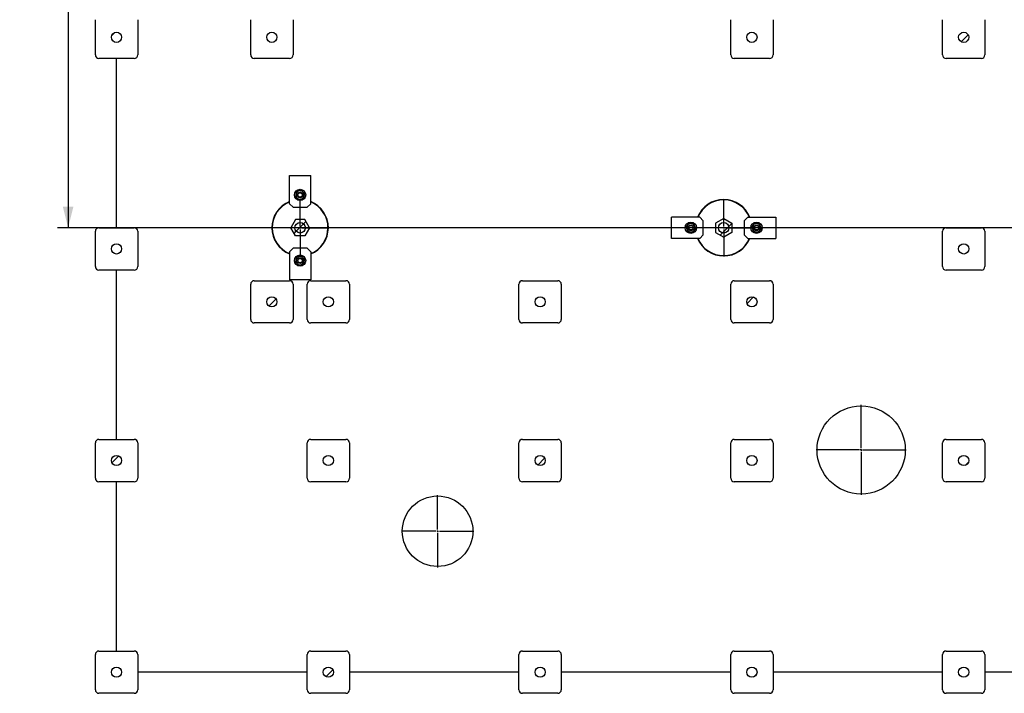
# Model space of a CAD drawing. Header units: millimetres. Extents: x 5 to 589, y 5 to 415.
# Tile 22 of 66: x 406 to 499, y 87 to 151. Entities that reach past the tile are written whole.
import ezdxf

# ---------------------------------------------------------------- set-up
doc = ezdxf.new("R2010")
doc.units = ezdxf.units.MM
doc.linetypes.add('CENTERX2', pattern=[20.32, 12.7, -2.54, 2.54, -2.54])
for name, color, linetype in [('COTES', 1, 'Continuous'), ('TRAIT-FINS', 9, 'Continuous'), ('TRAIT-MIXTES', 3, 'CENTERX2')]:
    doc.layers.add(name, color=color, linetype=linetype)
doc.layers.add('TRAIT-FORT', color=4, linetype='Continuous', lineweight=25)
doc.styles.add('SLDTEXTSTYLE0', font='TXT', dxfattribs={"width": 0.75})
doc.dimstyles.new('SLDDIMSTYLE1', dxfattribs={"dimtxt": 3.5, "dimasz": 2, "dimexe": 0, "dimexo": 0.0625, "dimgap": 0.875, "dimtad": 1, "dimlfac": 30, "dimrnd": 1e-09, "dimzin": 12, "dimdsep": 46, "dimtxsty": 'SLDTEXTSTYLE0', "dimsah": 1, "dimcen": 0.09, "dimadec": 0, "dimazin": 3, "dimtfac": 1, "dimtofl": 0, "dimtmove": 0, "dimatfit": 3, "dimfxl": 1, "dimfrac": 2, "dimtolj": 1, "dimtzin": 12, "dimarcsym": 0})

# ---------------------------------------------------------------- blocks, each defined once
blk = doc.blocks.new('_D_49')
at = {"layer": 'COTES', "color": 1, "transparency": 16777216}
for p, q in [((548.402, 206.577), (409.214, 206.577)), ((410.214, 206.577), (410.214, 131.244)), ((548.402, 131.244), (409.214, 131.244))]:
    blk.add_line(p, q, dxfattribs=at)
for points in [[(410.214, 206.577), (409.714, 204.577), (410.714, 204.577)], [(410.214, 131.244), (410.714, 133.244), (409.714, 133.244)]]:
    blk.add_solid(points, dxfattribs=at)
at = {"layer": 'COTES', "color": 1, "transparency": 16777216, "insert": (405.702, 163.738), "char_height": 3.5, "attachment_point": 1, "rotation": 90, "style": 'SLDTEXTSTYLE0'}
blk.add_mtext('2260', dxfattribs=at)
blk = doc.blocks.new('SW_CENTERMARKSYMBOL_5')
at = {"layer": 'TRAIT-MIXTES', "color": 0}
for p, q in [((0, 0.167), (0, 3.417)), ((-0.167, 0), (-3.417, 0)), ((0, 0), (-0.083, 0)), ((0, 0), (0, 0.083)), ((0, 0), (0, -0.083)), ((0, 0), (0.083, 0)), ((0.167, 0), (3.417, 0)), ((0, -0.167), (0, -3.417))]:
    blk.add_line(p, q, dxfattribs=at)
blk = doc.blocks.new('SW_CENTERMARKSYMBOL_6')
at = {"layer": 'TRAIT-MIXTES', "color": 0}
for p, q in [((0, 0.167), (0, 4.25)), ((-0.167, 0), (-4.25, 0)), ((0, 0), (-0.083, 0)), ((0, 0), (0, 0.083)), ((0, 0), (0, -0.083)), ((0, 0), (0.083, 0)), ((0.167, 0), (4.25, 0)), ((0, -0.167), (0, -4.25))]:
    blk.add_line(p, q, dxfattribs=at)
blk = doc.blocks.new('SW_CENTERMARKSYMBOL_11')
at = {"layer": 'TRAIT-MIXTES', "color": 0}
for p, q in [((0, 0.167), (0, 2.717)), ((-0.167, 0), (-2.717, 0)), ((0, 0), (-0.083, 0)), ((0, 0), (0, 0.083)), ((0, 0), (0, -0.083)), ((0, 0), (0.083, 0)), ((0.167, 0), (2.717, 0)), ((0, -0.167), (0, -2.717))]:
    blk.add_line(p, q, dxfattribs=at)
blk = doc.blocks.new('SW_CENTERMARKSYMBOL_14')
at = {"layer": 'TRAIT-MIXTES', "color": 0}
for p, q in [((0, 0.167), (0, 2.717)), ((-0.167, 0), (-2.717, 0)), ((0, 0), (-0.083, 0)), ((0, 0), (0, 0.083)), ((0, 0), (0, -0.083)), ((0, 0), (0.083, 0)), ((0.167, 0), (2.717, 0)), ((0, -0.167), (0, -2.717))]:
    blk.add_line(p, q, dxfattribs=at)

msp = doc.modelspace()

# ---------------------------------------------------------------- hatches: boundary and pattern name
at = {"layer": 'TRAIT-FINS'}
h = msp.add_hatch(dxfattribs=at)
h.set_pattern_fill('ANSI31', color=9, style=0)
edge = h.paths.add_edge_path(flags=0)
edge.add_arc((414.78578, 149.24411), 0.48333, 0, 360)
h = msp.add_hatch(dxfattribs=at)
h.set_pattern_fill('ANSI31', color=9, style=0)
edge = h.paths.add_edge_path(flags=0)
edge.add_arc((414.78578, 149.24411), 0.48333, 0, 360)
h = msp.add_hatch(dxfattribs=at)
h.set_pattern_fill('ANSI31', color=9, style=0)
edge = h.paths.add_edge_path(flags=0)
edge.add_arc((414.78578, 149.24411), 0.48333, 0, 360)
h = msp.add_hatch(dxfattribs=at)
h.set_pattern_fill('ANSI31', color=9, style=0)
edge = h.paths.add_edge_path(flags=0)
edge.add_arc((429.45245, 149.24411), 0.48333, 0, 360)
h = msp.add_hatch(dxfattribs=at)
h.set_pattern_fill('ANSI31', color=9, style=0)
edge = h.paths.add_edge_path(flags=0)
edge.add_arc((429.45245, 149.24411), 0.48333, 0, 360)
h = msp.add_hatch(dxfattribs=at)
h.set_pattern_fill('ANSI31', color=9, style=0)
edge = h.paths.add_edge_path(flags=0)
edge.add_arc((429.45245, 149.24411), 0.48333, 0, 360)
h = msp.add_hatch(dxfattribs=at)
h.set_pattern_fill('ANSI31', color=9, style=0)
edge = h.paths.add_edge_path(flags=0)
edge.add_arc((474.78578, 149.24411), 0.48333, 0, 360)
h = msp.add_hatch(dxfattribs=at)
h.set_pattern_fill('ANSI31', color=9, style=0)
edge = h.paths.add_edge_path(flags=0)
edge.add_arc((474.78578, 149.24411), 0.48333, 0, 360)
h = msp.add_hatch(dxfattribs=at)
h.set_pattern_fill('ANSI31', color=9, style=0)
edge = h.paths.add_edge_path(flags=0)
edge.add_arc((474.78578, 149.24411), 0.48333, 0, 360)
h = msp.add_hatch(dxfattribs=at)
h.set_pattern_fill('ANSI31', color=9, style=0)
edge = h.paths.add_edge_path(flags=0)
edge.add_arc((494.78578, 149.24411), 0.48333, 0, 360)
h = msp.add_hatch(dxfattribs=at)
h.set_pattern_fill('ANSI31', color=9, style=0)
edge = h.paths.add_edge_path(flags=0)
edge.add_arc((494.78578, 149.24411), 0.48333, 0, 360)
h = msp.add_hatch(dxfattribs=at)
h.set_pattern_fill('ANSI31', color=9, style=0)
edge = h.paths.add_edge_path(flags=0)
edge.add_arc((494.78578, 149.24411), 0.48333, 0, 360)
h = msp.add_hatch(dxfattribs=at)
h.set_pattern_fill('ANSI32', color=9, style=0)
h.paths.add_polyline_path([(472.88574, 131.68664), (472.11907, 132.12927), (471.35241, 131.68664), (471.35241, 130.80137), (472.11907, 130.35873), (472.88574, 130.80137)], flags=0)
edge = h.paths.add_edge_path(flags=0)
edge.add_arc((472.11907, 131.244), 0.5, 0, 360)
h = msp.add_hatch(dxfattribs=at)
h.set_pattern_fill('ANSI32', color=9, style=0)
h.paths.add_polyline_path([(432.56171, 130.47734), (433.00434, 131.244), (432.56171, 132.01067), (431.67644, 132.01067), (431.2338, 131.244), (431.67644, 130.47734)], flags=0)
edge = h.paths.add_edge_path(flags=0)
edge.add_arc((432.11907, 131.244), 0.5, 0, 360)
h = msp.add_hatch(dxfattribs=at)
h.set_pattern_fill('ANSI32', color=9, style=0)
edge = h.paths.add_edge_path(flags=0)
edge.add_arc((432.11907, 131.244), 0.5, 0, 360)
h = msp.add_hatch(dxfattribs=at)
h.set_pattern_fill('ANSI32', color=9, style=0)
edge = h.paths.add_edge_path(flags=0)
edge.add_arc((472.11907, 131.244), 0.5, 0, 360)
h = msp.add_hatch(dxfattribs=at)
h.set_pattern_fill('ANSI31', color=9, style=0)
edge = h.paths.add_edge_path(flags=0)
edge.add_arc((414.78578, 129.24411), 0.48333, 0, 360)
h = msp.add_hatch(dxfattribs=at)
h.set_pattern_fill('ANSI31', color=9, style=0)
edge = h.paths.add_edge_path(flags=0)
edge.add_arc((414.78578, 129.24411), 0.48333, 0, 360)
h = msp.add_hatch(dxfattribs=at)
h.set_pattern_fill('ANSI31', color=9, style=0)
edge = h.paths.add_edge_path(flags=0)
edge.add_arc((414.78578, 129.24411), 0.48333, 0, 360)
h = msp.add_hatch(dxfattribs=at)
h.set_pattern_fill('ANSI31', color=9, style=0)
edge = h.paths.add_edge_path(flags=0)
edge.add_arc((494.78578, 129.24411), 0.48333, 0, 360)
h = msp.add_hatch(dxfattribs=at)
h.set_pattern_fill('ANSI31', color=9, style=0)
edge = h.paths.add_edge_path(flags=0)
edge.add_arc((494.78578, 129.24411), 0.48333, 0, 360)
h = msp.add_hatch(dxfattribs=at)
h.set_pattern_fill('ANSI31', color=9, style=0)
edge = h.paths.add_edge_path(flags=0)
edge.add_arc((494.78578, 129.24411), 0.48333, 0, 360)
h = msp.add_hatch(dxfattribs=at)
h.set_pattern_fill('ANSI31', color=9, style=0)
edge = h.paths.add_edge_path(flags=0)
edge.add_arc((429.45245, 124.24411), 0.48333, 0, 360)
h = msp.add_hatch(dxfattribs=at)
h.set_pattern_fill('ANSI31', color=9, style=0)
edge = h.paths.add_edge_path(flags=0)
edge.add_arc((429.45245, 124.24411), 0.48333, 0, 360)
h = msp.add_hatch(dxfattribs=at)
h.set_pattern_fill('ANSI31', color=9, style=0)
edge = h.paths.add_edge_path(flags=0)
edge.add_arc((429.45245, 124.24411), 0.48333, 0, 360)
h = msp.add_hatch(dxfattribs=at)
h.set_pattern_fill('ANSI31', color=9, style=0)
edge = h.paths.add_edge_path(flags=0)
edge.add_arc((434.78578, 124.24411), 0.48333, 0, 360)
h = msp.add_hatch(dxfattribs=at)
h.set_pattern_fill('ANSI31', color=9, style=0)
edge = h.paths.add_edge_path(flags=0)
edge.add_arc((434.78578, 124.24411), 0.48333, 0, 360)
h = msp.add_hatch(dxfattribs=at)
h.set_pattern_fill('ANSI31', color=9, style=0)
edge = h.paths.add_edge_path(flags=0)
edge.add_arc((434.78578, 124.24411), 0.48333, 0, 360)
h = msp.add_hatch(dxfattribs=at)
h.set_pattern_fill('ANSI31', color=9, style=0)
edge = h.paths.add_edge_path(flags=0)
edge.add_arc((454.78578, 124.24411), 0.48333, 0, 360)
h = msp.add_hatch(dxfattribs=at)
h.set_pattern_fill('ANSI31', color=9, style=0)
edge = h.paths.add_edge_path(flags=0)
edge.add_arc((454.78578, 124.24411), 0.48333, 0, 360)
h = msp.add_hatch(dxfattribs=at)
h.set_pattern_fill('ANSI31', color=9, style=0)
edge = h.paths.add_edge_path(flags=0)
edge.add_arc((454.78578, 124.24411), 0.48333, 0, 360)
h = msp.add_hatch(dxfattribs=at)
h.set_pattern_fill('ANSI31', color=9, style=0)
edge = h.paths.add_edge_path(flags=0)
edge.add_arc((474.78578, 124.24411), 0.48333, 0, 360)
h = msp.add_hatch(dxfattribs=at)
h.set_pattern_fill('ANSI31', color=9, style=0)
edge = h.paths.add_edge_path(flags=0)
edge.add_arc((474.78578, 124.24411), 0.48333, 0, 360)
h = msp.add_hatch(dxfattribs=at)
h.set_pattern_fill('ANSI31', color=9, style=0)
edge = h.paths.add_edge_path(flags=0)
edge.add_arc((474.78578, 124.24411), 0.48333, 0, 360)
h = msp.add_hatch(dxfattribs=at)
h.set_pattern_fill('ANSI31', color=9, style=0)
edge = h.paths.add_edge_path(flags=0)
edge.add_arc((414.78578, 109.24411), 0.48333, 0, 360)
h = msp.add_hatch(dxfattribs=at)
h.set_pattern_fill('ANSI31', color=9, style=0)
edge = h.paths.add_edge_path(flags=0)
edge.add_arc((414.78578, 109.24411), 0.48333, 0, 360)
h = msp.add_hatch(dxfattribs=at)
h.set_pattern_fill('ANSI31', color=9, style=0)
edge = h.paths.add_edge_path(flags=0)
edge.add_arc((414.78578, 109.24411), 0.48333, 0, 360)
h = msp.add_hatch(dxfattribs=at)
h.set_pattern_fill('ANSI31', color=9, style=0)
edge = h.paths.add_edge_path(flags=0)
edge.add_arc((434.78578, 109.24411), 0.48333, 0, 360)
h = msp.add_hatch(dxfattribs=at)
h.set_pattern_fill('ANSI31', color=9, style=0)
edge = h.paths.add_edge_path(flags=0)
edge.add_arc((434.78578, 109.24411), 0.48333, 0, 360)
h = msp.add_hatch(dxfattribs=at)
h.set_pattern_fill('ANSI31', color=9, style=0)
edge = h.paths.add_edge_path(flags=0)
edge.add_arc((434.78578, 109.24411), 0.48333, 0, 360)
h = msp.add_hatch(dxfattribs=at)
h.set_pattern_fill('ANSI31', color=9, style=0)
edge = h.paths.add_edge_path(flags=0)
edge.add_arc((454.78578, 109.24411), 0.48333, 0, 360)
h = msp.add_hatch(dxfattribs=at)
h.set_pattern_fill('ANSI31', color=9, style=0)
edge = h.paths.add_edge_path(flags=0)
edge.add_arc((454.78578, 109.24411), 0.48333, 0, 360)
h = msp.add_hatch(dxfattribs=at)
h.set_pattern_fill('ANSI31', color=9, style=0)
edge = h.paths.add_edge_path(flags=0)
edge.add_arc((454.78578, 109.24411), 0.48333, 0, 360)
h = msp.add_hatch(dxfattribs=at)
h.set_pattern_fill('ANSI31', color=9, style=0)
edge = h.paths.add_edge_path(flags=0)
edge.add_arc((474.78578, 109.24411), 0.48333, 0, 360)
h = msp.add_hatch(dxfattribs=at)
h.set_pattern_fill('ANSI31', color=9, style=0)
edge = h.paths.add_edge_path(flags=0)
edge.add_arc((474.78578, 109.24411), 0.48333, 0, 360)
h = msp.add_hatch(dxfattribs=at)
h.set_pattern_fill('ANSI31', color=9, style=0)
edge = h.paths.add_edge_path(flags=0)
edge.add_arc((474.78578, 109.24411), 0.48333, 0, 360)
h = msp.add_hatch(dxfattribs=at)
h.set_pattern_fill('ANSI31', color=9, style=0)
edge = h.paths.add_edge_path(flags=0)
edge.add_arc((494.78578, 109.24411), 0.48333, 0, 360)
h = msp.add_hatch(dxfattribs=at)
h.set_pattern_fill('ANSI31', color=9, style=0)
edge = h.paths.add_edge_path(flags=0)
edge.add_arc((494.78578, 109.24411), 0.48333, 0, 360)
h = msp.add_hatch(dxfattribs=at)
h.set_pattern_fill('ANSI31', color=9, style=0)
edge = h.paths.add_edge_path(flags=0)
edge.add_arc((494.78578, 109.24411), 0.48333, 0, 360)
h = msp.add_hatch(dxfattribs=at)
h.set_pattern_fill('ANSI31', color=9, style=0)
edge = h.paths.add_edge_path(flags=0)
edge.add_arc((414.78578, 89.24411), 0.48333, 0, 360)
h = msp.add_hatch(dxfattribs=at)
h.set_pattern_fill('ANSI31', color=9, style=0)
edge = h.paths.add_edge_path(flags=0)
edge.add_arc((414.78578, 89.24411), 0.48333, 0, 360)
h = msp.add_hatch(dxfattribs=at)
h.set_pattern_fill('ANSI31', color=9, style=0)
edge = h.paths.add_edge_path(flags=0)
edge.add_arc((414.78578, 89.24411), 0.48333, 0, 360)
h = msp.add_hatch(dxfattribs=at)
h.set_pattern_fill('ANSI31', color=9, style=0)
edge = h.paths.add_edge_path(flags=0)
edge.add_arc((434.78578, 89.24411), 0.48333, 0, 360)
h = msp.add_hatch(dxfattribs=at)
h.set_pattern_fill('ANSI31', color=9, style=0)
edge = h.paths.add_edge_path(flags=0)
edge.add_arc((434.78578, 89.24411), 0.48333, 0, 360)
h = msp.add_hatch(dxfattribs=at)
h.set_pattern_fill('ANSI31', color=9, style=0)
edge = h.paths.add_edge_path(flags=0)
edge.add_arc((434.78578, 89.24411), 0.48333, 0, 360)
h = msp.add_hatch(dxfattribs=at)
h.set_pattern_fill('ANSI31', color=9, style=0)
edge = h.paths.add_edge_path(flags=0)
edge.add_arc((454.78578, 89.24411), 0.48333, 0, 360)
h = msp.add_hatch(dxfattribs=at)
h.set_pattern_fill('ANSI31', color=9, style=0)
edge = h.paths.add_edge_path(flags=0)
edge.add_arc((454.78578, 89.24411), 0.48333, 0, 360)
h = msp.add_hatch(dxfattribs=at)
h.set_pattern_fill('ANSI31', color=9, style=0)
edge = h.paths.add_edge_path(flags=0)
edge.add_arc((454.78578, 89.24411), 0.48333, 0, 360)
h = msp.add_hatch(dxfattribs=at)
h.set_pattern_fill('ANSI31', color=9, style=0)
edge = h.paths.add_edge_path(flags=0)
edge.add_arc((474.78578, 89.24411), 0.48333, 0, 360)
h = msp.add_hatch(dxfattribs=at)
h.set_pattern_fill('ANSI31', color=9, style=0)
edge = h.paths.add_edge_path(flags=0)
edge.add_arc((474.78578, 89.24411), 0.48333, 0, 360)
h = msp.add_hatch(dxfattribs=at)
h.set_pattern_fill('ANSI31', color=9, style=0)
edge = h.paths.add_edge_path(flags=0)
edge.add_arc((474.78578, 89.24411), 0.48333, 0, 360)
h = msp.add_hatch(dxfattribs=at)
h.set_pattern_fill('ANSI31', color=9, style=0)
edge = h.paths.add_edge_path(flags=0)
edge.add_arc((494.78578, 89.24411), 0.48333, 0, 360)
h = msp.add_hatch(dxfattribs=at)
h.set_pattern_fill('ANSI31', color=9, style=0)
edge = h.paths.add_edge_path(flags=0)
edge.add_arc((494.78578, 89.24411), 0.48333, 0, 360)
h = msp.add_hatch(dxfattribs=at)
h.set_pattern_fill('ANSI31', color=9, style=0)
edge = h.paths.add_edge_path(flags=0)
edge.add_arc((494.78578, 89.24411), 0.48333, 0, 360)

# ---------------------------------------------------------------- linework, layer by layer
at = {"layer": 'TRAIT-FORT', "color": 4, "linetype": 'Continuous', "lineweight": 25}
for p, q in [((412.78578, 147.57745), (412.78578, 150.91078)), ((416.78578, 150.91078), (416.78578, 147.57745)), ((427.45245, 147.57745), (427.45245, 150.91078)), ((431.45245, 150.91078), (431.45245, 147.57745)), ((472.78578, 147.57745), (472.78578, 150.91078)), ((476.78578, 150.91078), (476.78578, 147.57745)), ((492.78578, 147.57745), (492.78578, 150.91078)), ((496.78578, 150.91078), (496.78578, 147.57745)), ((416.45245, 147.24411), (413.11912, 147.24411)), ((414.78578, 131.24411), (414.78578, 147.24411)), ((431.11912, 147.24411), (427.78578, 147.24411)), ((476.45245, 147.24411), (473.11912, 147.24411)), ((496.45245, 147.24411), (493.11912, 147.24411)), ((431.11907, 136.17734), (433.11907, 136.17734)), ((431.11907, 133.51067), (431.11907, 136.17734)), ((433.11907, 133.51067), (433.11907, 136.17734)), ((431.11907, 133.51067), (431.45241, 133.17734)), ((431.45241, 133.17734), (432.78574, 133.17734)), ((432.78574, 133.17734), (433.11907, 133.51067)), ((467.18574, 130.244), (467.18574, 132.244)), ((469.85241, 132.244), (467.18574, 132.244)), ((470.18574, 131.91067), (469.85241, 132.244)), ((472.11907, 132.12927), (471.35241, 131.68664)), ((472.11907, 132.12927), (472.88574, 131.68664)), ((474.38574, 132.244), (474.05241, 131.91067)), ((474.38574, 132.244), (477.05241, 132.244)), ((477.05241, 132.244), (477.05241, 130.244)), ((413.11912, 131.24411), (416.45245, 131.24411)), ((431.67644, 132.01067), (431.2338, 131.244)), ((431.67644, 130.47734), (431.2338, 131.244)), ((432.56171, 132.01067), (431.67644, 132.01067)), ((433.00434, 131.244), (432.56171, 132.01067)), ((433.00434, 131.244), (432.56171, 130.47734)), ((470.18574, 130.57734), (470.18574, 131.91067)), ((471.35241, 131.68664), (471.35241, 130.80137)), ((472.88574, 131.68664), (472.88574, 130.80137)), ((474.05241, 131.91067), (474.05241, 130.57734)), ((493.11912, 131.24411), (496.45245, 131.24411)), ((412.78578, 127.57745), (412.78578, 130.91078)), ((416.78578, 130.91078), (416.78578, 127.57745)), ((432.56171, 130.47734), (431.67644, 130.47734)), ((469.85241, 130.244), (467.18574, 130.244)), ((469.85241, 130.244), (470.18574, 130.57734)), ((471.35241, 130.80137), (472.11907, 130.35873)), ((472.88574, 130.80137), (472.11907, 130.35873)), ((474.05241, 130.57734), (474.38574, 130.244)), ((474.38574, 130.244), (477.05241, 130.244)), ((492.78578, 127.57745), (492.78578, 130.91078)), ((496.78578, 130.91078), (496.78578, 127.57745)), ((431.45241, 129.31067), (431.11907, 128.97734)), ((432.78574, 129.31067), (431.45241, 129.31067)), ((433.11907, 128.97734), (432.78574, 129.31067)), ((431.11907, 128.97734), (431.11907, 126.31067)), ((433.11907, 128.97734), (433.11907, 126.31067)), ((416.45245, 127.24411), (413.11912, 127.24411)), ((414.78578, 111.24411), (414.78578, 127.24411)), ((496.45245, 127.24411), (493.11912, 127.24411)), ((427.45245, 122.57745), (427.45245, 125.91078)), ((427.78578, 126.24411), (431.11912, 126.24411)), ((433.11907, 126.31067), (431.11907, 126.31067)), ((431.45245, 125.91078), (431.45245, 122.57745)), ((432.78578, 122.57745), (432.78578, 125.91078)), ((433.11912, 126.24411), (436.45245, 126.24411)), ((436.78578, 125.91078), (436.78578, 122.57745)), ((452.78578, 122.57745), (452.78578, 125.91078)), ((453.11912, 126.24411), (456.45245, 126.24411)), ((456.78578, 125.91078), (456.78578, 122.57745)), ((472.78578, 122.57745), (472.78578, 125.91078)), ((473.11912, 126.24411), (476.45245, 126.24411)), ((476.78578, 125.91078), (476.78578, 122.57745)), ((431.11912, 122.24411), (427.78578, 122.24411)), ((436.45245, 122.24411), (433.11912, 122.24411)), ((456.45245, 122.24411), (453.11912, 122.24411)), ((476.45245, 122.24411), (473.11912, 122.24411)), ((412.78578, 107.57745), (412.78578, 110.91078)), ((413.11912, 111.24411), (416.45245, 111.24411)), ((416.78578, 110.91078), (416.78578, 107.57745)), ((432.78578, 107.57745), (432.78578, 110.91078)), ((433.11912, 111.24411), (436.45245, 111.24411)), ((436.78578, 110.91078), (436.78578, 107.57745)), ((452.78578, 107.57745), (452.78578, 110.91078)), ((453.11912, 111.24411), (456.45245, 111.24411)), ((456.78578, 110.91078), (456.78578, 107.57745)), ((472.78578, 107.57745), (472.78578, 110.91078)), ((473.11912, 111.24411), (476.45245, 111.24411)), ((476.78578, 110.91078), (476.78578, 107.57745)), ((492.78578, 107.57745), (492.78578, 110.91078)), ((493.11912, 111.24411), (496.45245, 111.24411)), ((496.78578, 110.91078), (496.78578, 107.57745)), ((416.45245, 107.24411), (413.11912, 107.24411)), ((414.78578, 91.24411), (414.78578, 107.24411)), ((436.45245, 107.24411), (433.11912, 107.24411)), ((456.45245, 107.24411), (453.11912, 107.24411)), ((476.45245, 107.24411), (473.11912, 107.24411)), ((496.45245, 107.24411), (493.11912, 107.24411)), ((413.11912, 91.24411), (416.45245, 91.24411)), ((433.11912, 91.24411), (436.45245, 91.24411)), ((453.11912, 91.24411), (456.45245, 91.24411)), ((473.11912, 91.24411), (476.45245, 91.24411)), ((493.11912, 91.24411), (496.45245, 91.24411)), ((412.78578, 87.57745), (412.78578, 90.91078)), ((416.78578, 90.91078), (416.78578, 87.57745)), ((432.78578, 87.57745), (432.78578, 90.91078)), ((436.78578, 90.91078), (436.78578, 87.57745)), ((452.78578, 87.57745), (452.78578, 90.91078)), ((456.78578, 90.91078), (456.78578, 87.57745)), ((472.78578, 87.57745), (472.78578, 90.91078)), ((476.78578, 90.91078), (476.78578, 87.57745)), ((492.78578, 87.57745), (492.78578, 90.91078)), ((496.78578, 90.91078), (496.78578, 87.57745)), ((432.78578, 89.24411), (416.78578, 89.24411)), ((452.78578, 89.24411), (436.78578, 89.24411)), ((472.78578, 89.24411), (456.78578, 89.24411)), ((492.78578, 89.24411), (476.78578, 89.24411)), ((512.78578, 89.24411), (496.78578, 89.24411)), ((416.45245, 87.24411), (413.11912, 87.24411)), ((436.45245, 87.24411), (433.11912, 87.24411)), ((456.45245, 87.24411), (453.11912, 87.24411)), ((476.45245, 87.24411), (473.11912, 87.24411)), ((496.45245, 87.24411), (493.11912, 87.24411))]:
    msp.add_line(p, q, dxfattribs=at)
for centre, radius in [((414.78578, 149.24411), 0.48333), ((429.45245, 149.24411), 0.48333), ((474.78578, 149.24411), 0.48333), ((494.78578, 149.24411), 0.48333), ((432.11907, 134.344), 0.53333), ((432.11907, 134.344), 0.26667), ((432.11907, 134.344), 0.20333), ((432.11907, 131.244), 0.5), ((469.01907, 131.244), 0.53333), ((469.01907, 131.244), 0.26667), ((469.01907, 131.244), 0.20333), ((472.11907, 131.244), 0.5), ((475.21907, 131.244), 0.53333), ((475.21907, 131.244), 0.26667), ((475.21907, 131.244), 0.20333), ((414.78578, 129.24411), 0.48333), ((494.78578, 129.24411), 0.48333), ((432.11907, 128.144), 0.53333), ((432.11907, 128.144), 0.26667), ((432.11907, 128.144), 0.20333), ((429.45245, 124.24411), 0.48333), ((434.78578, 124.24411), 0.48333), ((454.78578, 124.24411), 0.48333), ((474.78578, 124.24411), 0.48333), ((485.10326, 110.24411), 4.16667), ((414.78578, 109.24411), 0.48333), ((434.78578, 109.24411), 0.48333), ((454.78578, 109.24411), 0.48333), ((474.78578, 109.24411), 0.48333), ((494.78578, 109.24411), 0.48333), ((445.10326, 102.56334), 3.33333), ((414.78578, 89.24411), 0.48333), ((434.78578, 89.24411), 0.48333), ((454.78578, 89.24411), 0.48333), ((474.78578, 89.24411), 0.48333), ((494.78578, 89.24411), 0.48333)]:
    msp.add_circle(centre, radius, dxfattribs=at)
for centre, radius, start, end in [((413.11912, 147.57745), 0.33333, 180, 270), ((416.45245, 147.57745), 0.33333, 270, 360), ((427.78578, 147.57745), 0.33333, 180, 270), ((431.11912, 147.57745), 0.33333, 270, 360), ((473.11912, 147.57745), 0.33333, 180, 270), ((476.45245, 147.57745), 0.33333, 270, 360), ((493.11912, 147.57745), 0.33333, 180, 270), ((496.45245, 147.57745), 0.33333, 270, 360), ((432.11907, 134.344), 0.4, 169.6720888, 229.6720888), ((432.11907, 134.344), 0.4, 109.6720888, 169.6720888), ((432.11907, 134.344), 0.4, 229.6720888, 289.6720888), ((432.11907, 134.344), 0.4, 49.6720888, 109.6720888), ((432.11907, 134.344), 0.4, 289.6720888, 349.6720888), ((432.11907, 134.344), 0.4, 349.6720888, 49.6720888), ((472.11907, 131.244), 2.66667, 89.4780214, 157.9756872), ((472.11907, 131.244), 2.66667, 22.0243128, 89.4780214), ((432.11907, 131.244), 2.66667, 112.0243128, 247.9756872), ((432.11907, 131.244), 2.63333, 112.3180019, 247.6819981), ((432.11907, 131.244), 2.66667, 359.4780214, 67.9756872), ((432.11907, 131.244), 2.63333, 359.4780214, 67.6819981), ((472.11907, 131.244), 2.63333, 89.4780214, 157.6819981), ((472.11907, 131.244), 2.63333, 22.3180019, 89.4780214), ((413.11912, 130.91078), 0.33333, 90, 180), ((416.45245, 130.91078), 0.33333, 360, 90), ((432.11907, 131.244), 2.63333, 292.3180019, 359.4780214), ((432.11907, 131.244), 2.66667, 292.0243128, 359.4780214), ((469.01907, 131.244), 0.4, 139.6720888, 199.6720888), ((469.01907, 131.244), 0.4, 199.6720888, 259.6720888), ((469.01907, 131.244), 0.4, 79.6720888, 139.6720888), ((469.01907, 131.244), 0.4, 19.6720888, 79.6720888), ((469.01907, 131.244), 0.4, 319.6720888, 19.6720888), ((475.21907, 131.244), 0.4, 139.6720888, 199.6720888), ((475.21907, 131.244), 0.4, 199.6720888, 259.6720888), ((475.21907, 131.244), 0.4, 79.6720888, 139.6720888), ((475.21907, 131.244), 0.4, 19.6720888, 79.6720888), ((475.21907, 131.244), 0.4, 319.6720888, 19.6720888), ((493.11912, 130.91078), 0.33333, 90, 180), ((496.45245, 130.91078), 0.33333, 360, 90), ((469.01907, 131.244), 0.4, 259.6720888, 319.6720888), ((472.11907, 131.244), 2.66667, 202.0243128, 337.9756872), ((472.11907, 131.244), 2.63333, 202.3180019, 337.6819981), ((475.21907, 131.244), 0.4, 259.6720888, 319.6720888), ((432.11907, 128.144), 0.4, 109.6720888, 169.6720888), ((432.11907, 128.144), 0.4, 49.6720888, 109.6720888), ((432.11907, 128.144), 0.4, 349.6720888, 49.6720888), ((413.11912, 127.57745), 0.33333, 180, 270), ((416.45245, 127.57745), 0.33333, 270, 360), ((432.11907, 128.144), 0.4, 169.6720888, 229.6720888), ((432.11907, 128.144), 0.4, 229.6720888, 289.6720888), ((432.11907, 128.144), 0.4, 289.6720888, 349.6720888), ((493.11912, 127.57745), 0.33333, 180, 270), ((496.45245, 127.57745), 0.33333, 270, 360), ((427.78578, 125.91078), 0.33333, 90, 180), ((431.11912, 125.91078), 0.33333, 360, 90), ((433.11912, 125.91078), 0.33333, 90, 180), ((436.45245, 125.91078), 0.33333, 360, 90), ((453.11912, 125.91078), 0.33333, 90, 180), ((456.45245, 125.91078), 0.33333, 360, 90), ((473.11912, 125.91078), 0.33333, 90, 180), ((476.45245, 125.91078), 0.33333, 360, 90), ((427.78578, 122.57745), 0.33333, 180, 270), ((431.11912, 122.57745), 0.33333, 270, 360), ((433.11912, 122.57745), 0.33333, 180, 270), ((436.45245, 122.57745), 0.33333, 270, 360), ((453.11912, 122.57745), 0.33333, 180, 270), ((456.45245, 122.57745), 0.33333, 270, 360), ((473.11912, 122.57745), 0.33333, 180, 270), ((476.45245, 122.57745), 0.33333, 270, 360), ((413.11912, 110.91078), 0.33333, 90, 180), ((416.45245, 110.91078), 0.33333, 360, 90), ((433.11912, 110.91078), 0.33333, 90, 180), ((436.45245, 110.91078), 0.33333, 360, 90), ((453.11912, 110.91078), 0.33333, 90, 180), ((456.45245, 110.91078), 0.33333, 360, 90), ((473.11912, 110.91078), 0.33333, 90, 180), ((476.45245, 110.91078), 0.33333, 360, 90), ((493.11912, 110.91078), 0.33333, 90, 180), ((496.45245, 110.91078), 0.33333, 360, 90), ((413.11912, 107.57745), 0.33333, 180, 270), ((416.45245, 107.57745), 0.33333, 270, 360), ((433.11912, 107.57745), 0.33333, 180, 270), ((436.45245, 107.57745), 0.33333, 270, 360), ((453.11912, 107.57745), 0.33333, 180, 270), ((456.45245, 107.57745), 0.33333, 270, 360), ((473.11912, 107.57745), 0.33333, 180, 270), ((476.45245, 107.57745), 0.33333, 270, 360), ((493.11912, 107.57745), 0.33333, 180, 270), ((496.45245, 107.57745), 0.33333, 270, 360), ((413.11912, 90.91078), 0.33333, 90, 180), ((416.45245, 90.91078), 0.33333, 360, 90), ((433.11912, 90.91078), 0.33333, 90, 180), ((436.45245, 90.91078), 0.33333, 360, 90), ((453.11912, 90.91078), 0.33333, 90, 180), ((456.45245, 90.91078), 0.33333, 360, 90), ((473.11912, 90.91078), 0.33333, 90, 180), ((476.45245, 90.91078), 0.33333, 360, 90), ((493.11912, 90.91078), 0.33333, 90, 180), ((496.45245, 90.91078), 0.33333, 360, 90), ((413.11912, 87.57745), 0.33333, 180, 270), ((416.45245, 87.57745), 0.33333, 270, 360), ((433.11912, 87.57745), 0.33333, 180, 270), ((436.45245, 87.57745), 0.33333, 270, 360), ((453.11912, 87.57745), 0.33333, 180, 270), ((456.45245, 87.57745), 0.33333, 270, 360), ((473.11912, 87.57745), 0.33333, 180, 270), ((476.45245, 87.57745), 0.33333, 270, 360), ((493.11912, 87.57745), 0.33333, 180, 270), ((496.45245, 87.57745), 0.33333, 270, 360)]:
    msp.add_arc(centre, radius, start, end, dxfattribs=at)
for points, knots in [([(431.72555, 134.41572), (431.71864, 134.37777), (431.70475, 134.30154), (431.69104, 134.2263), (431.68415, 134.18852)], [0, 0, 0, 0, 0.49784375, 1, 1, 1, 1]), ([(431.68415, 134.18852), (431.7132, 134.16386), (431.7715, 134.11437), (431.83057, 134.06422), (431.86021, 134.03906)], [0, 0, 0, 0, 0.498165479, 1, 1, 1, 1]), ([(431.76696, 134.64291), (431.76013, 134.60543), (431.74642, 134.53019), (431.73252, 134.45397), (431.72555, 134.41572)], [0, 0, 0, 0, 0.49816548, 1, 1, 1, 1]), ([(431.98442, 134.72066), (431.9481, 134.70767), (431.87514, 134.68159), (431.80312, 134.65584), (431.76696, 134.64291)], [0, 0, 0, 0, 0.49784375, 1, 1, 1, 1]), ([(431.86021, 134.03906), (431.88961, 134.0141), (431.94868, 133.96396), (432.00699, 133.91446), (432.03627, 133.88961)], [0, 0, 0, 0, 0.49784375, 1, 1, 1, 1]), ([(432.20188, 134.7984), (432.166, 134.78557), (432.09399, 134.75983), (432.02103, 134.73375), (431.98442, 134.72066)], [0, 0, 0, 0, 0.49816548, 1, 1, 1, 1]), ([(432.03627, 133.88961), (432.07214, 133.90243), (432.14416, 133.92818), (432.21712, 133.95426), (432.25373, 133.96735)], [0, 0, 0, 0, 0.498165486, 1, 1, 1, 1]), ([(432.37794, 134.64894), (432.34853, 134.67391), (432.28947, 134.72405), (432.23116, 134.77354), (432.20188, 134.7984)], [0, 0, 0, 0, 0.49784375, 1, 1, 1, 1]), ([(432.25373, 133.96735), (432.29005, 133.98033), (432.36301, 134.00642), (432.43502, 134.03216), (432.47119, 134.04509)], [0, 0, 0, 0, 0.49784375, 1, 1, 1, 1]), ([(432.554, 134.49949), (432.52495, 134.52415), (432.46665, 134.57364), (432.40758, 134.62378), (432.37794, 134.64894)], [0, 0, 0, 0, 0.49816549, 1, 1, 1, 1]), ([(432.47119, 134.04509), (432.47802, 134.08257), (432.49173, 134.15781), (432.50562, 134.23404), (432.51259, 134.27229)], [0, 0, 0, 0, 0.49816549, 1, 1, 1, 1]), ([(432.51259, 134.27229), (432.51951, 134.31024), (432.5334, 134.38646), (432.54711, 134.4617), (432.554, 134.49949)], [0, 0, 0, 0, 0.497843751, 1, 1, 1, 1]), ([(468.71413, 131.50287), (468.68917, 131.47346), (468.63903, 131.4144), (468.58953, 131.35609), (468.56468, 131.32681)], [0, 0, 0, 0, 0.49784375, 1, 1, 1, 1]), ([(468.56468, 131.32681), (468.5775, 131.29093), (468.60325, 131.21892), (468.62933, 131.14596), (468.64242, 131.10935)], [0, 0, 0, 0, 0.49816548, 1, 1, 1, 1]), ([(468.64242, 131.10935), (468.6554, 131.07303), (468.68149, 131.00007), (468.70723, 130.92805), (468.72016, 130.89189)], [0, 0, 0, 0, 0.49784375, 1, 1, 1, 1]), ([(468.86359, 131.67893), (468.83893, 131.64988), (468.78944, 131.59158), (468.73929, 131.53251), (468.71413, 131.50287)], [0, 0, 0, 0, 0.498165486, 1, 1, 1, 1]), ([(469.09079, 131.63752), (469.05284, 131.64444), (468.97662, 131.65833), (468.90137, 131.67204), (468.86359, 131.67893)], [0, 0, 0, 0, 0.49784375, 1, 1, 1, 1]), ([(469.31798, 131.59612), (469.2805, 131.60295), (469.20526, 131.61666), (469.12904, 131.63055), (469.09079, 131.63752)], [0, 0, 0, 0, 0.49816549, 1, 1, 1, 1]), ([(469.39573, 131.37866), (469.38274, 131.41498), (469.35666, 131.48794), (469.33091, 131.55995), (469.31798, 131.59612)], [0, 0, 0, 0, 0.49784375, 1, 1, 1, 1]), ([(469.32401, 130.98514), (469.34898, 131.01454), (469.39912, 131.07361), (469.44861, 131.13192), (469.47347, 131.1612)], [0, 0, 0, 0, 0.497843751, 1, 1, 1, 1]), ([(469.47347, 131.1612), (469.46064, 131.19707), (469.4349, 131.26909), (469.40882, 131.34205), (469.39573, 131.37866)], [0, 0, 0, 0, 0.49816549, 1, 1, 1, 1]), ([(474.91413, 131.50287), (474.88917, 131.47346), (474.83903, 131.4144), (474.78953, 131.35609), (474.76468, 131.32681)], [0, 0, 0, 0, 0.497843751, 1, 1, 1, 1]), ([(474.76468, 131.32681), (474.7775, 131.29093), (474.80325, 131.21892), (474.82933, 131.14596), (474.84242, 131.10935)], [0, 0, 0, 0, 0.49816549, 1, 1, 1, 1]), ([(474.84242, 131.10935), (474.8554, 131.07303), (474.88149, 131.00007), (474.90723, 130.92805), (474.92016, 130.89189)], [0, 0, 0, 0, 0.49784375, 1, 1, 1, 1]), ([(475.06359, 131.67893), (475.03893, 131.64988), (474.98944, 131.59158), (474.93929, 131.53251), (474.91413, 131.50287)], [0, 0, 0, 0, 0.498165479, 1, 1, 1, 1]), ([(475.29079, 131.63752), (475.25284, 131.64444), (475.17662, 131.65833), (475.10137, 131.67204), (475.06359, 131.67893)], [0, 0, 0, 0, 0.497843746, 1, 1, 1, 1]), ([(475.51798, 131.59612), (475.4805, 131.60295), (475.40526, 131.61666), (475.32904, 131.63055), (475.29079, 131.63752)], [0, 0, 0, 0, 0.49816548, 1, 1, 1, 1]), ([(475.59573, 131.37866), (475.58274, 131.41498), (475.55666, 131.48794), (475.53091, 131.55995), (475.51798, 131.59612)], [0, 0, 0, 0, 0.49784375, 1, 1, 1, 1]), ([(475.52401, 130.98514), (475.54898, 131.01454), (475.59912, 131.07361), (475.64861, 131.13192), (475.67347, 131.1612)], [0, 0, 0, 0, 0.49784375, 1, 1, 1, 1]), ([(475.67347, 131.1612), (475.66064, 131.19707), (475.6349, 131.26909), (475.60882, 131.34205), (475.59573, 131.37866)], [0, 0, 0, 0, 0.49816548, 1, 1, 1, 1]), ([(468.72016, 130.89189), (468.75764, 130.88506), (468.83289, 130.87134), (468.90911, 130.85745), (468.94736, 130.85048)], [0, 0, 0, 0, 0.49816548, 1, 1, 1, 1]), ([(468.94736, 130.85048), (468.98531, 130.84357), (469.06153, 130.82968), (469.13678, 130.81597), (469.17456, 130.80908)], [0, 0, 0, 0, 0.497843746, 1, 1, 1, 1]), ([(469.17456, 130.80908), (469.19922, 130.83813), (469.24871, 130.89643), (469.29885, 130.9555), (469.32401, 130.98514)], [0, 0, 0, 0, 0.498165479, 1, 1, 1, 1]), ([(474.92016, 130.89189), (474.95764, 130.88506), (475.03289, 130.87134), (475.10911, 130.85745), (475.14736, 130.85048)], [0, 0, 0, 0, 0.49816549, 1, 1, 1, 1]), ([(475.14736, 130.85048), (475.18531, 130.84357), (475.26153, 130.82968), (475.33678, 130.81597), (475.37456, 130.80908)], [0, 0, 0, 0, 0.49784375, 1, 1, 1, 1]), ([(475.37456, 130.80908), (475.39922, 130.83813), (475.44871, 130.89643), (475.49885, 130.9555), (475.52401, 130.98514)], [0, 0, 0, 0, 0.498165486, 1, 1, 1, 1]), ([(431.76696, 128.44291), (431.76013, 128.40543), (431.74642, 128.33019), (431.73252, 128.25397), (431.72555, 128.21572)], [0, 0, 0, 0, 0.49816549, 1, 1, 1, 1]), ([(431.98442, 128.52066), (431.9481, 128.50767), (431.87514, 128.48159), (431.80312, 128.45584), (431.76696, 128.44291)], [0, 0, 0, 0, 0.49784375, 1, 1, 1, 1]), ([(432.20188, 128.5984), (432.166, 128.58557), (432.09399, 128.55983), (432.02103, 128.53375), (431.98442, 128.52066)], [0, 0, 0, 0, 0.498165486, 1, 1, 1, 1]), ([(432.37794, 128.44894), (432.34853, 128.47391), (432.28947, 128.52405), (432.23116, 128.57354), (432.20188, 128.5984)], [0, 0, 0, 0, 0.49784375, 1, 1, 1, 1]), ([(432.554, 128.29949), (432.52495, 128.32415), (432.46665, 128.37364), (432.40758, 128.42378), (432.37794, 128.44894)], [0, 0, 0, 0, 0.498165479, 1, 1, 1, 1]), ([(431.72555, 128.21572), (431.71864, 128.17777), (431.70475, 128.10154), (431.69104, 128.0263), (431.68415, 127.98852)], [0, 0, 0, 0, 0.497843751, 1, 1, 1, 1]), ([(431.68415, 127.98852), (431.7132, 127.96386), (431.7715, 127.91437), (431.83057, 127.86422), (431.86021, 127.83906)], [0, 0, 0, 0, 0.49816549, 1, 1, 1, 1]), ([(431.86021, 127.83906), (431.88961, 127.8141), (431.94868, 127.76396), (432.00699, 127.71446), (432.03627, 127.68961)], [0, 0, 0, 0, 0.49784375, 1, 1, 1, 1]), ([(432.03627, 127.68961), (432.07214, 127.70243), (432.14416, 127.72818), (432.21712, 127.75426), (432.25373, 127.76735)], [0, 0, 0, 0, 0.498165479, 1, 1, 1, 1]), ([(432.25373, 127.76735), (432.29005, 127.78033), (432.36301, 127.80642), (432.43502, 127.83216), (432.47119, 127.84509)], [0, 0, 0, 0, 0.497843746, 1, 1, 1, 1]), ([(432.47119, 127.84509), (432.47802, 127.88257), (432.49173, 127.95781), (432.50562, 128.03404), (432.51259, 128.07229)], [0, 0, 0, 0, 0.49816548, 1, 1, 1, 1]), ([(432.51259, 128.07229), (432.51951, 128.11024), (432.5334, 128.18646), (432.54711, 128.2617), (432.554, 128.29949)], [0, 0, 0, 0, 0.49784375, 1, 1, 1, 1])]:
    msp.add_open_spline(points, degree=3, knots=knots, dxfattribs=at)

# ---------------------------------------------------------------- block references
at = {"layer": 'TRAIT-MIXTES', "color": 3}
for name, p in [('SW_CENTERMARKSYMBOL_11', (432.11907, 131.244)), ('SW_CENTERMARKSYMBOL_14', (472.11907, 131.244)), ('SW_CENTERMARKSYMBOL_6', (485.10326, 110.24411)), ('SW_CENTERMARKSYMBOL_5', (445.10326, 102.56334))]:
    msp.add_blockref(name, p, dxfattribs=at)

# ---------------------------------------------------------------- dimensions: what is measured, and where the dimension line sits
at = {"layer": 'COTES', "color": 1}
dim = msp.add_linear_dim(base=(410.21364, 131.244), p1=(549.40241, 206.57734), p2=(549.40241, 131.244), angle=90, dimstyle='SLDDIMSTYLE1', dxfattribs=at)
dim.commit()
dim.dimension.update_dxf_attribs({"geometry": '_D_49', "text_midpoint": (410.21364, 168.91067), "dimtype": 160})

doc.saveas('drawing.dxf')
